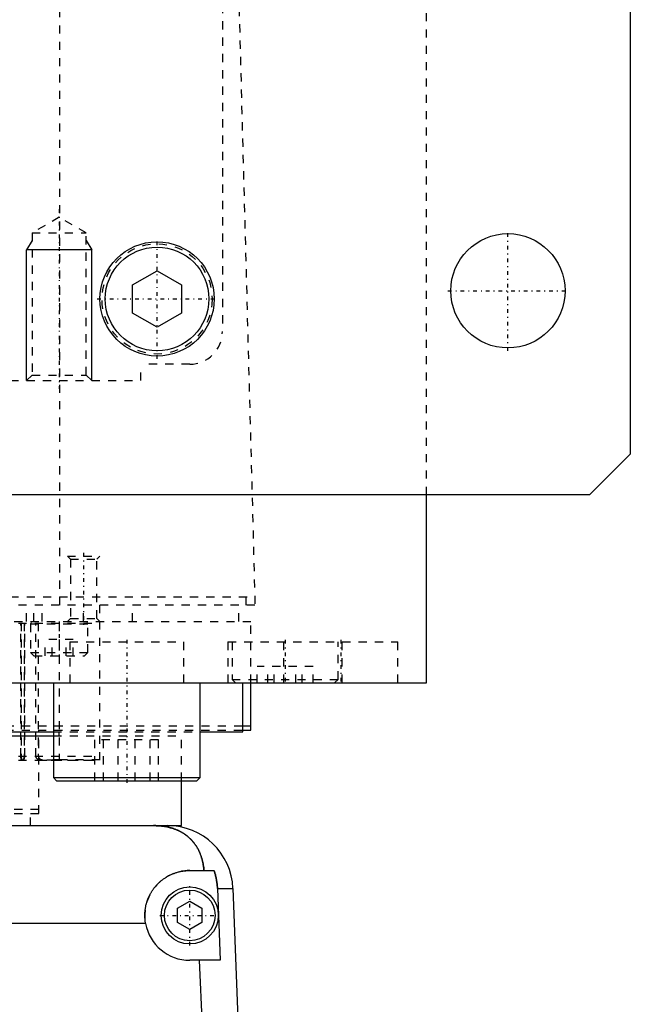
# Model space of a CAD drawing. Extents: x -125 to 125, y -82 to 428.
# Tile 4 of 12: x 50 to 125, y -14 to 106. Entities that reach past the tile are written whole.
import ezdxf

# ---------------------------------------------------------------- set-up
doc = ezdxf.new("R2010")
doc.units = 0
doc.linetypes.add('CENTER', pattern=[1.5, 0.45, -0.5, 0.05, -0.5])
doc.linetypes.add('DASHED', pattern=[2, 1, -1])
for name, color, linetype in [('AM_0', 7, 'CONTINUOUS'), ('AM_10', 7, 'CONTINUOUS'), ('AM_3', 7, 'DASHED'), ('AM_7', 7, 'CENTER')]:
    doc.layers.add(name, color=color, linetype=linetype)

msp = doc.modelspace()

# ---------------------------------------------------------------- linework, layer by layer
at = {"layer": 'AM_0', "color": 7, "linetype": 'CONTINUOUS'}
for p, q in [((125, 383), (125, 53)), ((64, 73.73), (67, 75.46)), ((67, 75.46), (70, 73.73)), ((64, 70.27), (64, 73.73)), ((70, 73.73), (70, 70.27)), ((67, 68.54), (64, 70.27)), ((70, 70.27), (67, 68.54)), ((125, 53), (120, 48)), ((120, 48), (-120, 48)), ((100, 25), (100, 48)), ((-100, 25), (100, 25)), ((54.29, 25), (54.29, 13.4)), ((72.29, 13.4), (72.29, 25)), ((77.5, 19), (77.5, 25)), ((78.5, 19.2), (78.5, 25)), ((88.79, 25), (88.79, 25.01)), ((77.57, 19.7), (78.5, 19.7)), ((-54.3, 18.5), (54.3, 18.5)), ((-54.29, 19), (54.29, 19)), ((72.29, 19), (77.5, 19)), ((77.58, 19.2), (78.5, 19.2)), ((54.29, 13.4), (54.69, 13)), ((54.29, 13.4), (72.29, 13.4)), ((71.89, 13), (72.29, 13.4)), ((54.69, 13), (71.89, 13)), ((70, 7.5), (70, 13)), ((-68.3, 7.5), (68.3, 7.5)), ((68.3, 7.5), (70, 7.5)), ((71, 2), (73.97, 2)), ((74.4, -0.2), (76.29, -0.2)), ((74.4, -0.2), (74.75, -9)), ((76.29, -0.2), (77.28, -26.54)), ((69.5, -2.63), (71, -1.77)), ((71, -1.77), (72.5, -2.63)), ((69.5, -4.37), (69.5, -2.63)), ((72.5, -2.63), (72.5, -4.37)), ((65.59, -4.5), (-65.59, -4.5)), ((71, -5.23), (69.5, -4.37)), ((72.5, -4.37), (71, -5.23)), ((74.75, -9), (71, -9)), ((72.97, -26.54), (72.2, -9))]:
    msp.add_line(p, q, dxfattribs=at)
for points in [[(72.74, 2, 0), (72.74, 2.05, 0), (72.73, 2.14, 0), (72.72, 2.23, 0), (72.72, 2.27, 0), (72.71, 2.32, 0), (72.7, 2.41, 0), (72.69, 2.5, 0), (72.68, 2.59, 0), (72.66, 2.68, 0), (72.65, 2.76, 0), (72.64, 2.81, 0), (72.63, 2.85, 0), (72.61, 2.94, 0), (72.6, 3.03, 0), (72.58, 3.11, 0), (72.56, 3.2, 0), (72.54, 3.28, 0), (72.52, 3.33, 0), (72.51, 3.37, 0), (72.49, 3.45, 0), (72.46, 3.53, 0), (72.45, 3.58, 0), (72.44, 3.62, 0), (72.41, 3.7, 0), (72.39, 3.78, 0), (72.37, 3.82, 0), (72.36, 3.86, 0), (72.33, 3.94, 0), (72.3, 4.01, 0), (72.27, 4.09, 0), (72.23, 4.17, 0), (72.2, 4.24, 0), (72.18, 4.28, 0), (72.17, 4.32, 0), (72.13, 4.39, 0), (72.1, 4.46, 0), (72.06, 4.54, 0), (72.02, 4.61, 0), (71.98, 4.68, 0), (71.96, 4.71, 0), (71.94, 4.75, 0), (71.9, 4.82, 0), (71.86, 4.89, 0), (71.82, 4.95, 0), (71.78, 5.02, 0), (71.73, 5.08, 0), (71.71, 5.12, 0), (71.69, 5.15, 0), (71.64, 5.21, 0), (71.6, 5.28, 0), (71.55, 5.34, 0), (71.5, 5.4, 0), (71.45, 5.46, 0), (71.43, 5.49, 0), (71.4, 5.52, 0), (71.35, 5.58, 0), (71.3, 5.64, 0), (71.25, 5.7, 0), (71.19, 5.75, 0), (71.14, 5.81, 0), (71.11, 5.84, 0), (71.08, 5.87, 0), (71.03, 5.92, 0), (70.97, 5.98, 0), (70.94, 6, 0), (70.91, 6.03, 0), (70.85, 6.08, 0), (70.79, 6.13, 0), (70.76, 6.16, 0), (70.73, 6.18, 0), (70.67, 6.23, 0), (70.6, 6.28, 0), (70.54, 6.33, 0), (70.47, 6.38, 0), (70.41, 6.43, 0), (70.37, 6.45, 0), (70.34, 6.47, 0), (70.27, 6.52, 0), (70.2, 6.56, 0), (70.13, 6.61, 0), (70.06, 6.65, 0), (69.99, 6.69, 0), (69.95, 6.71, 0), (69.91, 6.73, 0), (69.84, 6.77, 0), (69.76, 6.81, 0), (69.69, 6.85, 0), (69.61, 6.88, 0), (69.53, 6.92, 0), (69.5, 6.94, 0), (69.46, 6.95, 0), (69.38, 6.99, 0), (69.3, 7.02, 0), (69.22, 7.05, 0), (69.13, 7.08, 0), (69.05, 7.11, 0), (69.01, 7.13, 0), (68.97, 7.14, 0), (68.89, 7.17, 0), (68.8, 7.19, 0), (68.72, 7.22, 0), (68.63, 7.24, 0), (68.54, 7.27, 0), (68.5, 7.28, 0), (68.46, 7.29, 0), (68.37, 7.31, 0), (68.28, 7.33, 0), (68.23, 7.34, 0), (68.19, 7.35, 0), (68.1, 7.36, 0), (68.01, 7.38, 0), (67.96, 7.39, 0), (67.91, 7.4, 0), (67.82, 7.41, 0), (67.73, 7.42, 0), (67.64, 7.44, 0), (67.55, 7.45, 0), (67.45, 7.46, 0), (67.41, 7.46, 0), (67.36, 7.47, 0), (67.27, 7.47, 0), (67.17, 7.48, 0), (67.08, 7.49, 0), (66.99, 7.49, 0), (66.89, 7.49, 0), (66.85, 7.5, 0), (66.8, 7.5, 0), (66.7, 7.5, 0), (66.61, 7.5, 0), (66.56, 7.5, 0)], [(65.59, -4.5, 0), (65.58, -4.46, 0), (65.57, -4.37, 0), (65.55, -4.28, 0), (65.55, -4.23, 0), (65.54, -4.19, 0), (65.53, -4.1, 0), (65.52, -4.01, 0), (65.52, -3.92, 0), (65.51, -3.83, 0), (65.51, -3.74, 0), (65.5, -3.7, 0), (65.5, -3.65, 0), (65.5, -3.57, 0), (65.5, -3.48, 0), (65.5, -3.39, 0), (65.5, -3.31, 0), (65.51, -3.22, 0), (65.51, -3.18, 0), (65.51, -3.13, 0), (65.52, -3.04, 0), (65.53, -2.96, 0), (65.53, -2.91, 0), (65.54, -2.87, 0), (65.55, -2.78, 0), (65.56, -2.69, 0), (65.57, -2.65, 0), (65.57, -2.6, 0), (65.59, -2.52, 0), (65.61, -2.43, 0), (65.62, -2.34, 0), (65.64, -2.25, 0), (65.66, -2.17, 0), (65.68, -2.12, 0), (65.69, -2.08, 0), (65.71, -1.99, 0), (65.74, -1.91, 0), (65.76, -1.82, 0), (65.79, -1.74, 0), (65.82, -1.65, 0), (65.84, -1.61, 0), (65.85, -1.57, 0), (65.88, -1.48, 0), (65.92, -1.4, 0), (65.95, -1.32, 0), (65.99, -1.23, 0), (66.03, -1.15, 0), (66.05, -1.11, 0), (66.06, -1.07, 0), (66.11, -0.99, 0), (66.15, -0.91, 0), (66.19, -0.83, 0), (66.23, -0.76, 0), (66.28, -0.68, 0), (66.3, -0.64, 0), (66.32, -0.6, 0), (66.37, -0.53, 0), (66.42, -0.45, 0), (66.47, -0.38, 0), (66.52, -0.31, 0), (66.57, -0.24, 0), (66.6, -0.2, 0), (66.62, -0.17, 0), (66.68, -0.1, 0), (66.73, -0.03, 0), (66.76, 0, 0), (66.79, 0.04, 0), (66.84, 0.1, 0), (66.9, 0.17, 0), (66.93, 0.2, 0), (66.96, 0.23, 0), (67.02, 0.29, 0), (67.08, 0.35, 0), (67.14, 0.41, 0), (67.2, 0.47, 0), (67.26, 0.53, 0), (67.29, 0.56, 0), (67.32, 0.59, 0), (67.39, 0.65, 0), (67.45, 0.7, 0), (67.52, 0.76, 0), (67.59, 0.81, 0), (67.66, 0.87, 0), (67.69, 0.89, 0), (67.73, 0.92, 0), (67.8, 0.97, 0), (67.87, 1.02, 0), (67.95, 1.07, 0), (68.02, 1.12, 0), (68.1, 1.17, 0), (68.14, 1.2, 0), (68.17, 1.22, 0), (68.25, 1.26, 0), (68.33, 1.31, 0), (68.41, 1.35, 0), (68.49, 1.39, 0), (68.57, 1.44, 0), (68.61, 1.46, 0), (68.66, 1.48, 0), (68.74, 1.51, 0), (68.82, 1.55, 0), (68.91, 1.59, 0), (68.99, 1.62, 0), (69.08, 1.65, 0), (69.12, 1.67, 0), (69.17, 1.69, 0), (69.25, 1.72, 0), (69.34, 1.74, 0), (69.38, 1.76, 0), (69.43, 1.77, 0), (69.52, 1.8, 0), (69.61, 1.82, 0), (69.65, 1.83, 0), (69.7, 1.84, 0), (69.79, 1.86, 0), (69.88, 1.88, 0), (69.97, 1.9, 0), (70.06, 1.92, 0), (70.15, 1.93, 0), (70.19, 1.94, 0), (70.24, 1.95, 0), (70.33, 1.96, 0), (70.42, 1.97, 0), (70.51, 1.98, 0), (70.6, 1.99, 0), (70.69, 1.99, 0), (70.73, 1.99, 0), (70.78, 2, 0), (70.87, 2, 0), (70.96, 2, 0), (71, 2, 0)], [(73.97, 2, 0), (73.99, 1.94, 0), (74.03, 1.83, 0), (74.07, 1.71, 0), (74.09, 1.65, 0), (74.1, 1.59, 0), (74.14, 1.47, 0), (74.17, 1.34, 0), (74.2, 1.22, 0), (74.23, 1.1, 0), (74.26, 0.97, 0), (74.27, 0.91, 0), (74.28, 0.85, 0), (74.3, 0.72, 0), (74.32, 0.6, 0), (74.34, 0.47, 0), (74.35, 0.35, 0), (74.37, 0.23, 0), (74.37, 0.16, 0), (74.38, 0.1, 0), (74.39, -0.02, 0), (74.39, -0.14, 0), (74.4, -0.2, 0)]]:
    msp.add_polyline3d(points, dxfattribs=at)
for centre, radius in [((110, 73), 7), ((67, 72), 7), ((67, 72), 6.35), ((71, -3.5), 3.5), ((71, -3.5), 3.1)]:
    msp.add_circle(centre, radius, dxfattribs=at)
for centre, radius, start, end in [((68.3, -0.5), 8, 2.139, 90), ((71, -3.5), 5.5, 190.4757, 270)]:
    msp.add_arc(centre, radius, start, end, dxfattribs=at)
at = {"layer": 'AM_10', "color": 7, "linetype": 'CONTINUOUS'}
for p, q in [((51.68, 79.17), (51, 78)), ((58.32, 79.17), (59, 78)), ((59, 78), (51, 78)), ((51, 62), (51, 78)), ((59, 62), (59, 78))]:
    msp.add_line(p, q, dxfattribs=at)
at = {"layer": 'AM_3', "color": 6, "linetype": 'DASHED'}
for p, q in [((75, 380), (75, 68)), ((100, 48), (100, 363)), ((55.06, 34.5), (55.06, 116.6)), ((76.83, 115.63), (79, 34.5)), ((55, 82), (51.68, 80.08)), ((58.32, 80.08), (55, 82)), ((51.68, 80.08), (51.68, 62.68)), ((51.68, 80.08), (58.32, 80.08)), ((58.32, 62.68), (58.32, 80.08)), ((71, 64), (65, 64)), ((65, 62), (65, 64)), ((45, 62), (65, 62)), ((51.68, 62.68), (51, 62)), ((51.68, 62.68), (58.32, 62.68)), ((59, 62), (58.32, 62.68)), ((56, 40.5), (56.38, 40.12)), ((56, 40.5), (60, 40.5)), ((56.38, 40.12), (56.38, 32.88)), ((56.38, 40.12), (59.62, 40.12)), ((59.62, 40.12), (60, 40.5)), ((59.62, 32.88), (59.62, 40.12)), ((-78.97, 35.5), (78.97, 35.5)), ((60, 15.5), (60, 35.5)), ((77.86, 35.5), (77.86, 34.5)), ((79, 34.5), (-79, 34.5)), ((51, 32.5), (51, 34.5)), ((51.9, 32.5), (51.9, 34.5)), ((52.9, 32.5), (52.9, 34.5)), ((58, 32.5), (58, 34.5)), ((64, 32.5), (64, 34.5)), ((77, 32.5), (77, 34.5)), ((56.38, 32.88), (56, 32.5)), ((56.38, 32.88), (59.62, 32.88)), ((60, 32.5), (59.62, 32.88)), ((-78.5, 32.5), (78.5, 32.5)), ((-60, 32.3), (60, 32.3)), ((50.32, 16), (50.32, 32.3)), ((50.36, 32.3), (50.36, 16)), ((50.69, 32.3), (50.69, 16)), ((50.79, 16), (50.79, 32.3)), ((51.5, 32.2), (51.5, 28.7)), ((51.5, 32.2), (58.5, 32.2)), ((52.15, 16), (52.15, 32.3)), ((52.44, 32.3), (52.44, 16)), ((55, 32.3), (55, 15.5)), ((58.5, 28.7), (58.5, 32.2)), ((78.5, 25), (78.5, 32.5)), ((53.27, 28.3), (53.27, 30.3)), ((56.73, 30.3), (53.27, 30.3)), ((54.13, 28.3), (54.13, 30.3)), ((55.87, 28.3), (55.87, 30.3)), ((56.73, 28.3), (56.73, 30.3)), ((56.29, 30), (56.29, 25)), ((56.29, 30), (70.29, 30)), ((70.29, 25), (70.29, 30)), ((75.69, 30), (75.69, 25)), ((75.69, 30), (96.5, 30)), ((76.19, 30), (76.19, 25.4)), ((82.5, 30), (82.5, 25)), ((89.19, 25.4), (89.19, 30)), ((89.69, 25), (89.69, 30)), ((96.5, 25), (96.5, 30)), ((51.5, 28.7), (51.9, 28.3)), ((51.5, 28.7), (58.5, 28.7)), ((51.9, 28.3), (58.1, 28.3)), ((58.1, 28.3), (58.5, 28.7)), ((79.25, 25), (79.25, 27)), ((86.12, 27), (79.25, 27)), ((80.58, 25), (80.58, 27)), ((81.36, 25), (81.36, 27)), ((84.01, 25), (84.01, 27)), ((84.8, 25), (84.8, 27)), ((86.12, 25), (86.12, 27)), ((76.19, 25.4), (76.59, 25)), ((76.19, 25.4), (89.19, 25.4)), ((88.79, 25.01), (89.19, 25.4)), ((-77.57, 19.7), (77.57, 19.7)), ((-77.58, 19.2), (77.58, 19.2)), ((52.5, 9), (52.5, 19.2)), ((54.29, 19), (72.29, 19)), ((54.3, 18.5), (70, 18.5)), ((55, 18.5), (55, 19)), ((70, 13), (70, 18.5)), ((59.38, 13), (59.38, 18)), ((67.19, 18), (59.38, 18)), ((60.43, 13), (60.43, 18)), ((62.24, 13), (62.24, 18)), ((64.33, 13), (64.33, 18)), ((66.14, 13), (66.14, 18)), ((67.19, 13), (67.19, 18)), ((-60, 16), (60, 16)), ((-60, 15.5), (60, 15.5)), ((54.31, 15.5), (60, 15.5)), ((60, 15.57), (55, 15.57)), ((-52.5, 9.5), (52.5, 9.5)), ((-52.5, 9), (52.5, 9)), ((51.5, 7.5), (51.5, 9))]:
    msp.add_line(p, q, dxfattribs=at)
for points in [[(50.43, 15.5, 0), (50.43, 15.5, 0), (50.43, 15.5, 0), (50.43, 15.5, 0), (50.43, 15.5, 0), (50.42, 15.5, 0), (50.42, 15.5, 0), (50.42, 15.5, 0), (50.42, 15.5, 0), (50.42, 15.5, 0), (50.42, 15.5, 0), (50.41, 15.5, 0), (50.41, 15.5, 0), (50.41, 15.51, 0), (50.41, 15.51, 0), (50.41, 15.51, 0), (50.41, 15.51, 0), (50.4, 15.51, 0), (50.4, 15.51, 0), (50.4, 15.51, 0), (50.4, 15.51, 0), (50.4, 15.52, 0), (50.4, 15.52, 0), (50.4, 15.52, 0), (50.39, 15.52, 0), (50.39, 15.52, 0), (50.39, 15.52, 0), (50.39, 15.52, 0), (50.39, 15.53, 0), (50.39, 15.53, 0), (50.39, 15.53, 0), (50.38, 15.53, 0), (50.38, 15.54, 0), (50.38, 15.54, 0), (50.38, 15.54, 0), (50.38, 15.54, 0), (50.38, 15.54, 0), (50.38, 15.55, 0), (50.37, 15.55, 0), (50.37, 15.55, 0), (50.37, 15.56, 0), (50.37, 15.56, 0), (50.37, 15.56, 0), (50.37, 15.56, 0), (50.37, 15.57, 0), (50.37, 15.57, 0), (50.36, 15.57, 0), (50.36, 15.58, 0), (50.36, 15.58, 0), (50.36, 15.58, 0), (50.36, 15.59, 0), (50.36, 15.59, 0), (50.36, 15.6, 0), (50.36, 15.6, 0), (50.36, 15.6, 0), (50.36, 15.6, 0), (50.35, 15.61, 0), (50.35, 15.61, 0), (50.35, 15.62, 0), (50.35, 15.62, 0), (50.35, 15.63, 0), (50.35, 15.63, 0), (50.35, 15.63, 0), (50.35, 15.64, 0), (50.35, 15.64, 0), (50.35, 15.64, 0), (50.35, 15.65, 0), (50.34, 15.65, 0), (50.34, 15.66, 0), (50.34, 15.66, 0), (50.34, 15.66, 0), (50.34, 15.67, 0), (50.34, 15.67, 0), (50.34, 15.68, 0), (50.34, 15.68, 0), (50.34, 15.69, 0), (50.34, 15.69, 0), (50.34, 15.69, 0), (50.34, 15.7, 0), (50.34, 15.71, 0), (50.33, 15.71, 0), (50.33, 15.72, 0), (50.33, 15.72, 0), (50.33, 15.73, 0), (50.33, 15.73, 0), (50.33, 15.74, 0), (50.33, 15.74, 0), (50.33, 15.75, 0), (50.33, 15.76, 0), (50.33, 15.76, 0), (50.33, 15.77, 0), (50.33, 15.77, 0), (50.33, 15.78, 0), (50.33, 15.78, 0), (50.33, 15.79, 0), (50.33, 15.8, 0), (50.32, 15.8, 0), (50.32, 15.81, 0), (50.32, 15.81, 0), (50.32, 15.82, 0), (50.32, 15.82, 0), (50.32, 15.83, 0), (50.32, 15.84, 0), (50.32, 15.84, 0), (50.32, 15.85, 0), (50.32, 15.85, 0), (50.32, 15.86, 0), (50.32, 15.87, 0), (50.32, 15.87, 0), (50.32, 15.87, 0), (50.32, 15.88, 0), (50.32, 15.89, 0), (50.32, 15.89, 0), (50.32, 15.9, 0), (50.32, 15.9, 0), (50.32, 15.91, 0), (50.32, 15.92, 0), (50.32, 15.92, 0), (50.32, 15.93, 0), (50.32, 15.94, 0), (50.32, 15.94, 0), (50.32, 15.95, 0), (50.32, 15.95, 0), (50.32, 15.96, 0), (50.32, 15.97, 0), (50.32, 15.98, 0), (50.32, 15.98, 0), (50.32, 15.98, 0), (50.32, 15.99, 0), (50.32, 16, 0), (50.32, 16, 0)], [(50.36, 16, 0), (50.36, 16, 0), (50.36, 15.99, 0), (50.36, 15.98, 0), (50.36, 15.98, 0), (50.36, 15.97, 0), (50.36, 15.97, 0), (50.36, 15.96, 0), (50.36, 15.95, 0), (50.36, 15.95, 0), (50.36, 15.94, 0), (50.36, 15.93, 0), (50.36, 15.93, 0), (50.36, 15.92, 0), (50.36, 15.92, 0), (50.36, 15.91, 0), (50.36, 15.9, 0), (50.36, 15.89, 0), (50.36, 15.89, 0), (50.36, 15.89, 0), (50.36, 15.88, 0), (50.36, 15.87, 0), (50.36, 15.87, 0), (50.36, 15.87, 0), (50.36, 15.86, 0), (50.36, 15.85, 0), (50.36, 15.85, 0), (50.36, 15.84, 0), (50.36, 15.84, 0), (50.36, 15.83, 0), (50.36, 15.82, 0), (50.36, 15.82, 0), (50.36, 15.81, 0), (50.37, 15.81, 0), (50.37, 15.8, 0), (50.37, 15.8, 0), (50.37, 15.79, 0), (50.37, 15.78, 0), (50.37, 15.77, 0), (50.37, 15.77, 0), (50.37, 15.76, 0), (50.37, 15.76, 0), (50.37, 15.75, 0), (50.37, 15.75, 0), (50.37, 15.74, 0), (50.37, 15.74, 0), (50.37, 15.73, 0), (50.37, 15.73, 0), (50.38, 15.72, 0), (50.38, 15.72, 0), (50.38, 15.71, 0), (50.38, 15.71, 0), (50.38, 15.7, 0), (50.38, 15.69, 0), (50.38, 15.69, 0), (50.38, 15.69, 0), (50.38, 15.68, 0), (50.38, 15.68, 0), (50.38, 15.67, 0), (50.39, 15.67, 0), (50.39, 15.66, 0), (50.39, 15.66, 0), (50.39, 15.66, 0), (50.39, 15.65, 0), (50.39, 15.65, 0), (50.39, 15.64, 0), (50.39, 15.64, 0), (50.39, 15.64, 0), (50.39, 15.63, 0), (50.4, 15.63, 0), (50.4, 15.63, 0), (50.4, 15.62, 0), (50.4, 15.62, 0), (50.4, 15.61, 0), (50.4, 15.61, 0), (50.4, 15.6, 0), (50.4, 15.6, 0), (50.4, 15.6, 0), (50.41, 15.59, 0), (50.41, 15.59, 0), (50.41, 15.59, 0), (50.41, 15.58, 0), (50.41, 15.58, 0), (50.41, 15.58, 0), (50.41, 15.57, 0), (50.42, 15.57, 0), (50.42, 15.57, 0), (50.42, 15.56, 0), (50.42, 15.56, 0), (50.42, 15.56, 0), (50.42, 15.55, 0), (50.42, 15.55, 0), (50.43, 15.55, 0), (50.43, 15.55, 0), (50.43, 15.54, 0), (50.43, 15.54, 0), (50.43, 15.54, 0), (50.44, 15.54, 0), (50.44, 15.53, 0), (50.44, 15.53, 0), (50.44, 15.53, 0), (50.44, 15.53, 0), (50.44, 15.53, 0), (50.45, 15.52, 0), (50.45, 15.52, 0), (50.45, 15.52, 0), (50.45, 15.52, 0), (50.45, 15.52, 0), (50.45, 15.52, 0), (50.45, 15.51, 0), (50.46, 15.51, 0), (50.46, 15.51, 0), (50.46, 15.51, 0), (50.46, 15.51, 0), (50.46, 15.51, 0), (50.47, 15.51, 0), (50.47, 15.51, 0), (50.47, 15.51, 0), (50.47, 15.5, 0), (50.47, 15.5, 0), (50.47, 15.5, 0), (50.48, 15.5, 0), (50.48, 15.5, 0), (50.48, 15.5, 0), (50.48, 15.5, 0), (50.49, 15.5, 0), (50.49, 15.5, 0), (50.49, 15.5, 0), (50.49, 15.5, 0), (50.49, 15.5, 0), (50.49, 15.5, 0)], [(50.69, 16, 0), (50.69, 16, 0), (50.69, 15.99, 0), (50.69, 15.98, 0), (50.69, 15.98, 0), (50.69, 15.97, 0), (50.69, 15.97, 0), (50.69, 15.96, 0), (50.69, 15.95, 0), (50.69, 15.95, 0), (50.69, 15.94, 0), (50.69, 15.93, 0), (50.69, 15.93, 0), (50.69, 15.92, 0), (50.69, 15.92, 0), (50.69, 15.91, 0), (50.69, 15.9, 0), (50.69, 15.89, 0), (50.69, 15.89, 0), (50.69, 15.89, 0), (50.68, 15.88, 0), (50.68, 15.87, 0), (50.68, 15.87, 0), (50.68, 15.86, 0), (50.68, 15.86, 0), (50.68, 15.85, 0), (50.68, 15.85, 0), (50.68, 15.84, 0), (50.68, 15.84, 0), (50.68, 15.83, 0), (50.68, 15.82, 0), (50.68, 15.81, 0), (50.67, 15.81, 0), (50.67, 15.8, 0), (50.67, 15.8, 0), (50.67, 15.79, 0), (50.67, 15.79, 0), (50.67, 15.78, 0), (50.67, 15.77, 0), (50.67, 15.77, 0), (50.66, 15.76, 0), (50.66, 15.76, 0), (50.66, 15.75, 0), (50.66, 15.75, 0), (50.66, 15.74, 0), (50.66, 15.73, 0), (50.66, 15.73, 0), (50.65, 15.72, 0), (50.65, 15.72, 0), (50.65, 15.72, 0), (50.65, 15.71, 0), (50.65, 15.7, 0), (50.65, 15.7, 0), (50.64, 15.69, 0), (50.64, 15.69, 0), (50.64, 15.69, 0), (50.64, 15.68, 0), (50.64, 15.68, 0), (50.64, 15.67, 0), (50.63, 15.66, 0), (50.63, 15.66, 0), (50.63, 15.66, 0), (50.63, 15.65, 0), (50.63, 15.65, 0), (50.63, 15.64, 0), (50.62, 15.64, 0), (50.62, 15.64, 0), (50.62, 15.63, 0), (50.62, 15.63, 0), (50.62, 15.63, 0), (50.62, 15.63, 0), (50.61, 15.62, 0), (50.61, 15.62, 0), (50.61, 15.61, 0), (50.61, 15.61, 0), (50.61, 15.6, 0), (50.6, 15.6, 0), (50.6, 15.6, 0), (50.6, 15.59, 0), (50.6, 15.59, 0), (50.6, 15.59, 0), (50.59, 15.58, 0), (50.59, 15.58, 0), (50.59, 15.58, 0), (50.59, 15.57, 0), (50.59, 15.57, 0), (50.58, 15.57, 0), (50.58, 15.56, 0), (50.58, 15.56, 0), (50.58, 15.56, 0), (50.58, 15.55, 0), (50.57, 15.55, 0), (50.57, 15.55, 0), (50.57, 15.55, 0), (50.57, 15.54, 0), (50.56, 15.54, 0), (50.56, 15.54, 0), (50.56, 15.54, 0), (50.56, 15.54, 0), (50.56, 15.53, 0), (50.55, 15.53, 0), (50.55, 15.53, 0), (50.55, 15.53, 0), (50.55, 15.52, 0), (50.54, 15.52, 0), (50.54, 15.52, 0), (50.54, 15.52, 0), (50.54, 15.52, 0), (50.54, 15.52, 0), (50.54, 15.52, 0), (50.53, 15.51, 0), (50.53, 15.51, 0), (50.53, 15.51, 0), (50.53, 15.51, 0), (50.53, 15.51, 0), (50.52, 15.51, 0), (50.52, 15.51, 0), (50.52, 15.51, 0), (50.52, 15.5, 0), (50.51, 15.5, 0), (50.51, 15.5, 0), (50.51, 15.5, 0), (50.51, 15.5, 0), (50.51, 15.5, 0), (50.5, 15.5, 0), (50.5, 15.5, 0), (50.5, 15.5, 0), (50.5, 15.5, 0), (50.5, 15.5, 0), (50.49, 15.5, 0), (50.49, 15.5, 0)], [(50.56, 15.5, 0), (50.57, 15.5, 0), (50.57, 15.5, 0), (50.57, 15.5, 0), (50.57, 15.5, 0), (50.57, 15.5, 0), (50.58, 15.5, 0), (50.58, 15.5, 0), (50.58, 15.5, 0), (50.58, 15.5, 0), (50.59, 15.5, 0), (50.59, 15.5, 0), (50.59, 15.5, 0), (50.59, 15.51, 0), (50.6, 15.51, 0), (50.6, 15.51, 0), (50.6, 15.51, 0), (50.6, 15.51, 0), (50.61, 15.51, 0), (50.61, 15.51, 0), (50.61, 15.51, 0), (50.61, 15.51, 0), (50.61, 15.52, 0), (50.62, 15.52, 0), (50.62, 15.52, 0), (50.62, 15.52, 0), (50.62, 15.52, 0), (50.62, 15.52, 0), (50.63, 15.53, 0), (50.63, 15.53, 0), (50.63, 15.53, 0), (50.64, 15.53, 0), (50.64, 15.53, 0), (50.64, 15.54, 0), (50.64, 15.54, 0), (50.65, 15.54, 0), (50.65, 15.54, 0), (50.65, 15.55, 0), (50.65, 15.55, 0), (50.66, 15.55, 0), (50.66, 15.55, 0), (50.66, 15.56, 0), (50.66, 15.56, 0), (50.67, 15.56, 0), (50.67, 15.57, 0), (50.67, 15.57, 0), (50.67, 15.57, 0), (50.67, 15.58, 0), (50.68, 15.58, 0), (50.68, 15.58, 0), (50.68, 15.59, 0), (50.68, 15.59, 0), (50.69, 15.59, 0), (50.69, 15.6, 0), (50.69, 15.6, 0), (50.69, 15.6, 0), (50.7, 15.61, 0), (50.7, 15.61, 0), (50.7, 15.61, 0), (50.7, 15.62, 0), (50.71, 15.62, 0), (50.71, 15.63, 0), (50.71, 15.63, 0), (50.71, 15.63, 0), (50.71, 15.64, 0), (50.71, 15.64, 0), (50.72, 15.64, 0), (50.72, 15.65, 0), (50.72, 15.65, 0), (50.72, 15.66, 0), (50.72, 15.66, 0), (50.72, 15.66, 0), (50.73, 15.67, 0), (50.73, 15.67, 0), (50.73, 15.68, 0), (50.73, 15.68, 0), (50.73, 15.69, 0), (50.74, 15.69, 0), (50.74, 15.7, 0), (50.74, 15.7, 0), (50.74, 15.71, 0), (50.74, 15.71, 0), (50.75, 15.72, 0), (50.75, 15.72, 0), (50.75, 15.73, 0), (50.75, 15.73, 0), (50.75, 15.74, 0), (50.75, 15.74, 0), (50.76, 15.75, 0), (50.76, 15.76, 0), (50.76, 15.76, 0), (50.76, 15.76, 0), (50.76, 15.77, 0), (50.76, 15.78, 0), (50.77, 15.78, 0), (50.77, 15.79, 0), (50.77, 15.8, 0), (50.77, 15.8, 0), (50.77, 15.81, 0), (50.77, 15.81, 0), (50.77, 15.82, 0), (50.77, 15.83, 0), (50.78, 15.83, 0), (50.78, 15.84, 0), (50.78, 15.84, 0), (50.78, 15.85, 0), (50.78, 15.86, 0), (50.78, 15.86, 0), (50.78, 15.87, 0), (50.78, 15.87, 0), (50.78, 15.88, 0), (50.78, 15.88, 0), (50.78, 15.89, 0), (50.78, 15.89, 0), (50.78, 15.9, 0), (50.79, 15.91, 0), (50.79, 15.91, 0), (50.79, 15.92, 0), (50.79, 15.93, 0), (50.79, 15.93, 0), (50.79, 15.94, 0), (50.79, 15.94, 0), (50.79, 15.95, 0), (50.79, 15.96, 0), (50.79, 15.97, 0), (50.79, 15.97, 0), (50.79, 15.98, 0), (50.79, 15.98, 0), (50.79, 15.99, 0), (50.79, 16, 0), (50.79, 16, 0)], [(52.5, 15.57, 0), (52.49, 15.58, 0), (52.46, 15.59, 0), (52.43, 15.6, 0), (52.41, 15.61, 0), (52.4, 15.62, 0), (52.37, 15.64, 0), (52.35, 15.65, 0), (52.32, 15.67, 0), (52.3, 15.69, 0), (52.27, 15.71, 0), (52.26, 15.73, 0), (52.25, 15.74, 0), (52.24, 15.75, 0), (52.24, 15.76, 0), (52.23, 15.76, 0), (52.23, 15.76, 0), (52.23, 15.77, 0), (52.23, 15.77, 0), (52.22, 15.77, 0), (52.22, 15.78, 0), (52.22, 15.78, 0), (52.21, 15.79, 0), (52.21, 15.79, 0), (52.21, 15.79, 0), (52.21, 15.8, 0), (52.21, 15.8, 0), (52.2, 15.81, 0), (52.2, 15.81, 0), (52.2, 15.82, 0), (52.2, 15.82, 0), (52.19, 15.82, 0), (52.19, 15.83, 0), (52.19, 15.83, 0), (52.19, 15.84, 0), (52.18, 15.84, 0), (52.18, 15.85, 0), (52.18, 15.85, 0), (52.18, 15.85, 0), (52.18, 15.86, 0), (52.18, 15.86, 0), (52.17, 15.87, 0), (52.17, 15.87, 0), (52.17, 15.88, 0), (52.17, 15.88, 0), (52.17, 15.88, 0), (52.17, 15.89, 0), (52.16, 15.9, 0), (52.16, 15.9, 0), (52.16, 15.9, 0), (52.16, 15.91, 0), (52.16, 15.91, 0), (52.16, 15.91, 0), (52.16, 15.92, 0), (52.16, 15.92, 0), (52.16, 15.93, 0), (52.16, 15.93, 0), (52.15, 15.94, 0), (52.15, 15.95, 0), (52.15, 15.95, 0), (52.15, 15.95, 0), (52.15, 15.96, 0), (52.15, 15.96, 0), (52.15, 15.97, 0), (52.15, 15.97, 0), (52.15, 15.98, 0), (52.15, 15.98, 0), (52.15, 15.99, 0), (52.15, 15.99, 0), (52.15, 16, 0), (52.15, 16, 0)], [(52.44, 16, 0), (52.44, 15.99, 0), (52.44, 15.98, 0), (52.44, 15.97, 0), (52.44, 15.96, 0), (52.44, 15.96, 0), (52.44, 15.95, 0), (52.45, 15.93, 0), (52.45, 15.92, 0), (52.45, 15.91, 0), (52.45, 15.9, 0), (52.46, 15.89, 0), (52.46, 15.89, 0), (52.46, 15.88, 0), (52.47, 15.86, 0), (52.47, 15.85, 0), (52.48, 15.84, 0), (52.48, 15.83, 0), (52.49, 15.83, 0), (52.49, 15.82, 0), (52.5, 15.81, 0), (52.5, 15.8, 0), (52.51, 15.8, 0), (52.51, 15.79, 0), (52.52, 15.78, 0), (52.53, 15.77, 0), (52.53, 15.77, 0), (52.53, 15.76, 0), (52.54, 15.76, 0), (52.55, 15.75, 0), (52.56, 15.74, 0), (52.57, 15.73, 0), (52.57, 15.72, 0), (52.58, 15.72, 0), (52.58, 15.72, 0), (52.59, 15.71, 0), (52.6, 15.7, 0), (52.61, 15.69, 0), (52.62, 15.69, 0), (52.63, 15.68, 0), (52.63, 15.68, 0), (52.64, 15.67, 0), (52.65, 15.67, 0), (52.66, 15.66, 0), (52.67, 15.66, 0), (52.68, 15.65, 0), (52.69, 15.64, 0), (52.69, 15.64, 0), (52.7, 15.64, 0), (52.71, 15.63, 0), (52.72, 15.63, 0), (52.76, 15.61, 0), (52.82, 15.59, 0), (52.85, 15.58, 0), (52.88, 15.57, 0), (52.95, 15.55, 0), (53.02, 15.53, 0), (53.1, 15.52, 0), (53.17, 15.51, 0), (53.24, 15.51, 0), (53.27, 15.51, 0), (53.3, 15.5, 0), (53.37, 15.5, 0), (53.44, 15.5, 0), (53.48, 15.5, 0)], [(52.98, 15.5, 0), (52.97, 15.5, 0), (52.94, 15.5, 0), (52.91, 15.5, 0), (52.9, 15.5, 0), (52.89, 15.5, 0), (52.86, 15.5, 0), (52.83, 15.51, 0), (52.8, 15.51, 0), (52.78, 15.51, 0), (52.75, 15.51, 0), (52.73, 15.52, 0), (52.72, 15.52, 0), (52.69, 15.52, 0), (52.67, 15.53, 0), (52.64, 15.53, 0), (52.61, 15.54, 0), (52.59, 15.55, 0), (52.57, 15.55, 0), (52.56, 15.55, 0), (52.54, 15.56, 0), (52.51, 15.57, 0), (52.5, 15.57, 0)], [(55, 15.57, 0), (54.96, 15.57, 0), (54.88, 15.57, 0), (54.79, 15.56, 0), (54.75, 15.56, 0), (54.71, 15.56, 0), (54.62, 15.56, 0), (54.54, 15.55, 0), (54.45, 15.55, 0), (54.37, 15.55, 0), (54.28, 15.54, 0), (54.24, 15.54, 0), (54.19, 15.53, 0), (54.11, 15.53, 0), (54.02, 15.52, 0), (53.93, 15.52, 0), (53.85, 15.51, 0), (53.77, 15.51, 0), (53.72, 15.51, 0), (53.68, 15.5, 0), (53.6, 15.5, 0), (53.52, 15.5, 0), (53.48, 15.5, 0)], [(66.56, 7.5, 0), (66.61, 7.5, 0), (66.7, 7.5, 0), (66.8, 7.5, 0), (66.84, 7.5, 0), (66.89, 7.49, 0), (66.98, 7.49, 0), (67.08, 7.49, 0), (67.17, 7.48, 0), (67.26, 7.47, 0), (67.35, 7.47, 0), (67.4, 7.46, 0), (67.45, 7.46, 0), (67.54, 7.45, 0), (67.63, 7.44, 0), (67.72, 7.42, 0), (67.82, 7.41, 0), (67.91, 7.4, 0), (67.95, 7.39, 0), (68, 7.38, 0), (68.09, 7.37, 0), (68.18, 7.35, 0), (68.23, 7.34, 0), (68.27, 7.33, 0), (68.36, 7.31, 0), (68.45, 7.29, 0), (68.49, 7.28, 0), (68.53, 7.27, 0), (68.62, 7.24, 0), (68.71, 7.22, 0), (68.79, 7.2, 0), (68.88, 7.17, 0), (68.96, 7.14, 0), (69, 7.13, 0), (69.04, 7.11, 0), (69.13, 7.08, 0), (69.21, 7.05, 0), (69.29, 7.02, 0), (69.37, 6.99, 0), (69.45, 6.96, 0), (69.49, 6.94, 0), (69.53, 6.92, 0), (69.6, 6.89, 0), (69.68, 6.85, 0), (69.76, 6.81, 0), (69.83, 6.77, 0), (69.91, 6.74, 0), (69.94, 6.72, 0), (69.98, 6.69, 0), (70.05, 6.65, 0), (70.12, 6.61, 0), (70.19, 6.57, 0), (70.26, 6.52, 0), (70.33, 6.48, 0), (70.37, 6.46, 0), (70.4, 6.43, 0), (70.47, 6.39, 0), (70.53, 6.34, 0), (70.6, 6.29, 0), (70.66, 6.24, 0), (70.72, 6.19, 0), (70.75, 6.17, 0), (70.78, 6.14, 0), (70.84, 6.09, 0), (70.9, 6.04, 0), (70.93, 6.01, 0), (70.96, 5.98, 0), (71.02, 5.93, 0), (71.08, 5.87, 0), (71.1, 5.85, 0), (71.13, 5.82, 0), (71.19, 5.76, 0), (71.24, 5.71, 0), (71.29, 5.65, 0), (71.34, 5.59, 0), (71.4, 5.53, 0), (71.42, 5.5, 0), (71.45, 5.47, 0), (71.5, 5.41, 0), (71.54, 5.35, 0), (71.59, 5.28, 0), (71.64, 5.22, 0), (71.68, 5.16, 0), (71.71, 5.12, 0), (71.73, 5.09, 0), (71.77, 5.02, 0), (71.82, 4.96, 0), (71.86, 4.89, 0), (71.9, 4.82, 0), (71.94, 4.75, 0), (71.96, 4.72, 0), (71.98, 4.68, 0), (72.02, 4.61, 0), (72.06, 4.54, 0), (72.1, 4.46, 0), (72.13, 4.39, 0), (72.17, 4.32, 0), (72.18, 4.28, 0), (72.2, 4.24, 0), (72.24, 4.16, 0), (72.27, 4.09, 0), (72.3, 4.01, 0), (72.33, 3.93, 0), (72.36, 3.85, 0), (72.37, 3.81, 0), (72.39, 3.77, 0), (72.42, 3.69, 0), (72.44, 3.61, 0), (72.46, 3.57, 0), (72.47, 3.52, 0), (72.49, 3.44, 0), (72.52, 3.36, 0), (72.53, 3.32, 0), (72.54, 3.27, 0), (72.56, 3.19, 0), (72.58, 3.1, 0), (72.6, 3.02, 0), (72.62, 2.93, 0), (72.63, 2.84, 0), (72.64, 2.8, 0), (72.65, 2.76, 0), (72.66, 2.67, 0), (72.68, 2.58, 0), (72.72, 2.27, 0), (72.74, 2, 0)], [(74.4, -0.2, 0), (74.39, -0.14, 0), (74.39, -0.02, 0), (74.38, 0.1, 0), (74.37, 0.16, 0), (74.37, 0.23, 0), (74.35, 0.35, 0), (74.34, 0.47, 0), (74.32, 0.6, 0), (74.3, 0.72, 0), (74.28, 0.85, 0), (74.27, 0.91, 0), (74.26, 0.97, 0), (74.23, 1.1, 0), (74.2, 1.22, 0), (74.17, 1.34, 0), (74.14, 1.47, 0), (74.1, 1.59, 0), (74.09, 1.65, 0), (74.07, 1.71, 0), (74.03, 1.83, 0), (73.99, 1.94, 0), (73.97, 2, 0)]]:
    msp.add_polyline3d(points, dxfattribs=at)
msp.add_circle((67, 72), 6.75, dxfattribs=at)
for centre, radius, start, end in [((71, 68), 4, 270, 0), ((51.6, 32.2), 0.1, 90, 180), ((58.4, 32.2), 0.1, 0, 90), ((71, -3.5), 5.5, 90, 190.4757)]:
    msp.add_arc(centre, radius, start, end, dxfattribs=at)
at = {"layer": 'AM_7', "color": 4, "linetype": 'CENTER'}
for p, q in [((55, 83), (55, 61)), ((110, 65.65), (110, 80.35)), ((67, 64.65), (67, 79.35)), ((102.65, 73), (117.35, 73)), ((59.65, 72), (74.35, 72)), ((58, 40.9), (58, 32.1)), ((55, 32.5), (55, 28.1)), ((63.29, 30.25), (63.29, 12.4)), ((82.69, 30.25), (82.69, 24.75)), ((89.5, 30.25), (89.5, 24.75)), ((71, -7.18), (71, 0.18)), ((67.32, -3.5), (74.67, -3.5))]:
    msp.add_line(p, q, dxfattribs=at)

doc.saveas('drawing.dxf')
